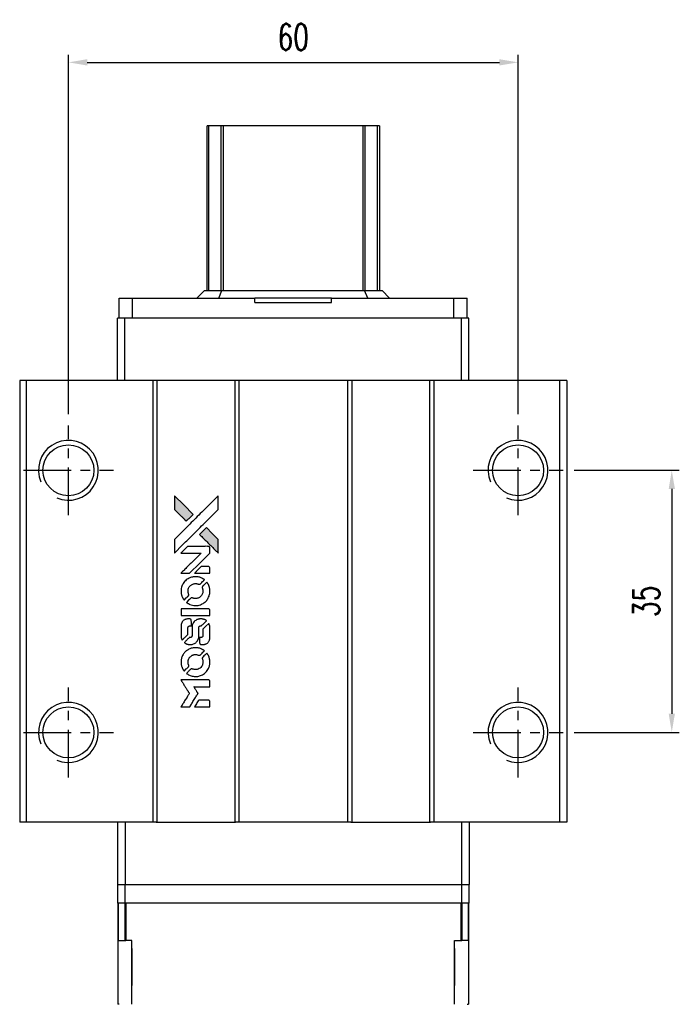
# Model space of a CAD drawing. Header units: millimetres. Extents: x 245 to 574, y 190 to 459.
# Tile 2 of 3: x 264 to 352, y 328 to 459. Entities that reach past the tile are written whole.
import ezdxf

# ---------------------------------------------------------------- set-up
doc = ezdxf.new("R2010")
doc.units = ezdxf.units.MM
doc.header["$PDSIZE"] = -1
doc.linetypes.add('CENTER', pattern=[10.16, 6.35, -1.27, 1.27, -1.27])
doc.layers.add('CL', color=1, linetype='CENTER')
doc.layers.add('DIM', color=4, linetype='Continuous')
doc.styles.add('DIM-7', font='SIMPLEX.shx', dxfattribs={"width": 0.7, "bigfont": 'chineset.shx'})
doc.dimstyles.new('CNS', dxfattribs={"dimtxt": 3.5, "dimasz": 2.5, "dimexe": 1, "dimexo": 1.5, "dimgap": 0.09, "dimtad": 0, "dimdsep": 46, "dimtxsty": 'DIM-7', "dimcen": 0.09, "dimclrd": 1, "dimclre": 1, "dimclrt": 4, "dimadec": 0, "dimazin": 0, "dimtfac": 1, "dimtix": 1, "dimtmove": 2, "dimatfit": 3, "dimfxl": 1, "dimtvp": 0.971429, "dimtolj": 1, "dimarcsym": 0})

# ---------------------------------------------------------------- blocks, each defined once
blk = doc.blocks.new('*D157')
at = {"layer": 'DEFPOINTS', "color": 0}
for p in [(330.96, 453.66), (270.96, 405.2), (330.96, 405.2)]:
    blk.add_point(p, dxfattribs=at)
at = {"layer": 'DIM', "color": 7, "lineweight": -2}
for p, q in [((270.96, 406.7), (270.96, 454.66)), ((273.46, 453.66), (328.46, 453.66)), ((330.96, 406.7), (330.96, 454.66))]:
    blk.add_line(p, q, dxfattribs=at)
at = {"layer": 'DIM', "color": 7}
for points in [[(273.46, 454.08), (273.46, 453.24), (270.96, 453.66)], [(328.46, 454.08), (328.46, 453.24), (330.96, 453.66)]]:
    blk.add_solid(points, dxfattribs=at)
at = {"layer": 'DIM', "color": 7, "insert": (300.96, 457.06), "char_height": 3.5, "attachment_point": 5, "style": 'DIM-7'}
blk.add_mtext('\\A1;60', dxfattribs=at)
blk = doc.blocks.new('*D158')
at = {"layer": 'DEFPOINTS', "color": 0}
for p in [(336.96, 399.2), (336.96, 364.2), (351.47, 364.2)]:
    blk.add_point(p, dxfattribs=at)
at = {"layer": 'DIM', "color": 7, "lineweight": -2}
for p, q in [((338.46, 399.2), (352.47, 399.2)), ((351.47, 396.7), (351.47, 366.7)), ((338.46, 364.2), (352.47, 364.2))]:
    blk.add_line(p, q, dxfattribs=at)
at = {"layer": 'DIM', "color": 7}
for points in [[(351.06, 396.7), (351.89, 396.7), (351.47, 399.2)], [(351.06, 366.7), (351.89, 366.7), (351.47, 364.2)]]:
    blk.add_solid(points, dxfattribs=at)
at = {"layer": 'DIM', "color": 7, "insert": (348.07, 381.7), "char_height": 3.5, "attachment_point": 5, "rotation": 90, "style": 'DIM-7'}
blk.add_mtext('\\A1;35', dxfattribs=at)
blk = doc.blocks.new('MOSIONX logo(完整正式版)')
h = blk.add_hatch(color=22)
h.dxf.hatch_style = 1
h.paths.add_polyline_path([(317.79, 497.68), (317.79, 496.77), (317.79, 495.86), (318.58, 495.08, 0.000288), (318.88, 494.77, 0.000479), (319.14, 494.52, 0.000013), (319.37, 494.29, 0.197177), (319.37, 494.29, 0.197497), (319.38, 494.29, 0.00004), (319.51, 494.42, 0.000834), (319.66, 494.57, 0.000506), (319.83, 494.74), (320.28, 495.19), (319.04, 496.44)])
h.paths.add_polyline_path([(322.06, 493.42), (321.6, 492.96, 0.000476), (321.43, 492.79, 0.000789), (321.28, 492.64, 0.000035), (321.15, 492.51, 0.19758), (321.15, 492.51, 0.198396), (321.15, 492.5, 0.000019), (321.33, 492.32, 0.000582), (321.53, 492.12, 0.000351), (321.77, 491.89, 0.000108), (322.77, 490.89, 0.000692), (323.28, 490.39, 0.000077), (323.63, 490.04, 0.197527), (323.64, 490.03, 0.410181), (323.65, 490.04, 0.000493), (323.65, 490.22, 0.002424), (323.65, 490.48, 0.000529), (323.65, 490.93), (323.65, 491.82), (322.85, 492.62)])
at = {"color": 22}
for points in [[(318.58, 495.08, 0.000288), (318.88, 494.77, 0.000479), (319.14, 494.52, 0.000013), (319.37, 494.29, 0.197177), (319.37, 494.29, 0.197497), (319.38, 494.29, 0.00004), (319.51, 494.42, 0.000836), (319.66, 494.57, 0.000505), (319.83, 494.74), (320.28, 495.19), (319.04, 496.44), (317.79, 497.68), (317.79, 496.77), (317.79, 495.86)], [(318.88, 491.1, -0.000056), (319.43, 491.65, -0.000021), (320.2, 492.41, -0.000021), (321.03, 493.25, -0.000025), (321.82, 494.03), (323.65, 495.86), (323.65, 496.77), (323.65, 497.67), (322.42, 496.45, 0.000274), (321.82, 495.86, 0.000123), (321.05, 495.09, 0.000121), (320.23, 494.27, 0.000165), (319.49, 493.53), (317.79, 491.84), (317.79, 490.92), (317.79, 490.01)], [(321.77, 491.89, 0.000108), (322.77, 490.89, 0.000692), (323.28, 490.38, 0.000077), (323.63, 490.04, 0.197527), (323.64, 490.03, 0.410182), (323.65, 490.04, 0.000493), (323.65, 490.22, 0.002424), (323.65, 490.48, 0.000529), (323.65, 490.93), (323.65, 491.82), (322.85, 492.62), (322.06, 493.42), (321.6, 492.96, 0.000476), (321.43, 492.79, 0.000789), (321.28, 492.64, 0.000035), (321.15, 492.51, 0.19758), (321.15, 492.51, 0.198396), (321.15, 492.5, 0.000019), (321.33, 492.32, 0.000582), (321.53, 492.12, 0.000351)], [(319.24, 487.32), (319.82, 487.32), (321.17, 488.67), (322.52, 490.02), (322.52, 490.39, 0.0008), (322.52, 490.64, 0.010795), (322.52, 490.73, 0.030495), (322.51, 490.77, 0.080372), (322.5, 490.81, 0.03816), (322.48, 490.84, 0.041799), (322.45, 490.87, 0.042486), (322.42, 490.89, 0.042078), (322.39, 490.91, 0.099276), (322.35, 490.92, 0.003302), (322.16, 490.92, 0.002586), (321.83, 490.92, 0.000204), (320.96, 490.92), (319.56, 490.92), (319.11, 490.47), (318.66, 490.02), (320.01, 490.01), (321.35, 490.01), (320.02, 488.69, 0.000253), (319.51, 488.18, 0.000412), (319.08, 487.75, 0.000041), (318.69, 487.36, 0.041338), (318.67, 487.34), (318.66, 487.32)], [(321.5, 487.32), (322.52, 487.32), (322.52, 487.69), (322.52, 488.07), (322.49, 488.12, 0.03146), (322.48, 488.14, 0.026444), (322.46, 488.16, 0.026444), (322.44, 488.17, 0.031457), (322.42, 488.19), (322.38, 488.22), (321.87, 488.22), (321.37, 488.22), (320.93, 487.78, 0.000745), (320.76, 487.6, 0.001228), (320.62, 487.46, 0.000087), (320.49, 487.33, 0.195134), (320.49, 487.32, 0.412117), (320.49, 487.32, 0.000048), (320.79, 487.32, 0.00109), (321.11, 487.32, 0.000653)], [(318.69, 484.73, 0.023681), (318.71, 484.57, 0.022402), (318.75, 484.41, 0.021929), (318.8, 484.26, 0.020503), (318.87, 484.1, 0.013745), (318.92, 484.01, 0.009767), (318.98, 483.91, 0.009658), (319.04, 483.82, 0.027804), (319.08, 483.77), (319.1, 483.74), (319.38, 484.03, 0.002053), (319.52, 484.16, 0.006738), (319.6, 484.25, 0.007826), (319.66, 484.32, 0.063909), (319.68, 484.35, 0.061532), (319.7, 484.4, 0.068674), (319.71, 484.45, 0.052072), (319.7, 484.51, 0.019648), (319.67, 484.6, -0.018366), (319.64, 484.7, -0.0288), (319.62, 484.79, -0.029061), (319.61, 484.88, -0.019155), (319.61, 484.98, -0.053809), (319.64, 485.21, -0.058833), (319.72, 485.42, -0.058566), (319.85, 485.6, -0.052525), (320.02, 485.75, -0.044733), (320.16, 485.84, -0.040573), (320.33, 485.91, -0.041123), (320.5, 485.94, -0.04951), (320.66, 485.95, -0.017369), (320.73, 485.94, -0.024255), (320.8, 485.93, -0.023787), (320.87, 485.91, -0.015798), (320.94, 485.88, 0.010631), (320.99, 485.86, 0.033653), (321.02, 485.86, 0.037806), (321.05, 485.85, 0.016307), (321.09, 485.85, 0.068179), (321.17, 485.86, 0.095747), (321.24, 485.89, 0.033418), (321.33, 485.97, 0.002133), (321.56, 486.21, 0.001452), (321.7, 486.35, 0.012393), (321.76, 486.42, 0.020479), (321.79, 486.45, 0.344362), (321.79, 486.47, 0.074287), (321.75, 486.5, 0.005454), (321.65, 486.57, 0.008391), (321.54, 486.63, 0.017097), (321.45, 486.68, 0.027375), (321.27, 486.76, 0.02835), (321.08, 486.81, 0.027723), (320.88, 486.85, 0.023913), (320.68, 486.86, 0.027047), (320.42, 486.86, 0.031685), (320.19, 486.82, 0.032425), (319.96, 486.76, 0.031013), (319.74, 486.67, 0.037914), (319.49, 486.52, 0.040153), (319.26, 486.33, 0.039834), (319.06, 486.1, 0.036173), (318.9, 485.84, 0.040752), (318.79, 485.59, 0.035885), (318.71, 485.31, 0.035491), (318.68, 485.02, 0.037615)], [(319.47, 483.39, 0.018008), (319.55, 483.33, 0.009842), (319.66, 483.27, 0.009807), (319.77, 483.21, 0.015716), (319.86, 483.17, 0.048467), (320.21, 483.06, 0.045841), (320.57, 483.02, 0.046006), (320.94, 483.04, 0.049638), (321.28, 483.13, 0.064819), (321.73, 483.37, 0.06695), (322.1, 483.71, 0.066691), (322.36, 484.14, 0.063505), (322.51, 484.63, 0.03135), (322.52, 484.76, 0.010439), (322.53, 484.94, 0.010391), (322.52, 485.13, 0.032408), (322.51, 485.25, 0.015696), (322.48, 485.39, 0.018095), (322.44, 485.53, 0.018551), (322.4, 485.66, 0.018352), (322.34, 485.79, 0.015568), (322.3, 485.87, 0.009832), (322.24, 485.97, 0.009795), (322.18, 486.05, 0.023727), (322.13, 486.12), (322.11, 486.14), (321.83, 485.87, 0.001528), (321.68, 485.71, 0.010022), (321.6, 485.63, 0.019586), (321.55, 485.58, 0.061865), (321.53, 485.54, 0.055054), (321.51, 485.48, 0.061607), (321.51, 485.42, 0.048725), (321.52, 485.35, 0.020221), (321.54, 485.26, -0.017722), (321.57, 485.16, -0.02685), (321.59, 485.07, -0.02759), (321.6, 484.99, -0.020233), (321.6, 484.89, -0.04793), (321.57, 484.7, -0.048386), (321.51, 484.53, -0.047866), (321.41, 484.37, -0.044964), (321.29, 484.22, -0.04333), (321.14, 484.1, -0.050921), (320.97, 484.01, -0.051473), (320.8, 483.96, -0.0459), (320.61, 483.94, -0.019014), (320.52, 483.95, -0.024114), (320.44, 483.96, -0.025081), (320.36, 483.98, -0.023892), (320.28, 484, 0.008624), (320.22, 484.02, 0.026486), (320.18, 484.04, 0.035074), (320.14, 484.04, 0.02756), (320.1, 484.04, 0.087163), (320.03, 484.03, 0.073291), (319.97, 484, 0.028074), (319.89, 483.92, 0.002594), (319.69, 483.72), (319.4, 483.44)], [(320.6, 481.67), (322.52, 481.67), (322.52, 482.05), (322.52, 482.43), (322.49, 482.47, 0.071429), (322.47, 482.51, 0.054799), (322.43, 482.54, 0.053585), (322.38, 482.56, 0.060698), (322.34, 482.58, 0.033975), (322.26, 482.58, 0.000112), (321.28, 482.58, 0.000726), (320.33, 482.58, 0.001084), (319.49, 482.58), (318.68, 482.57), (318.68, 482.12), (318.68, 481.67)], [(318.68, 478.86, 0.018538), (318.69, 478.8, 0.010695), (318.7, 478.73, 0.01068), (318.72, 478.66, 0.017678), (318.74, 478.6, 0.013849), (318.76, 478.54, 0.011814), (318.79, 478.47, 0.004513), (318.82, 478.41, 0.290035), (318.83, 478.4, 0.196418), (318.83, 478.41, 0.000124), (318.94, 478.52, 0.001477), (319.07, 478.64, 0.000898), (319.22, 478.79), (319.6, 479.17), (319.6, 479.65, -0.001471), (319.6, 480.01, -0.028714), (319.61, 480.12, -0.097073), (319.63, 480.19, -0.084199), (319.68, 480.24, -0.042698), (319.71, 480.27, -0.053912), (319.75, 480.28, -0.051004), (319.79, 480.29, -0.032967), (319.83, 480.3, 0.00807), (319.86, 480.3, 0.003023), (319.89, 480.3, 0.002994), (319.93, 480.3, 0.003629), (319.97, 480.3), (320.05, 480.31), (320.05, 480.67, 0.001618), (320.05, 480.85, 0.005206), (320.04, 480.97, 0.00535), (320.04, 481.05, 0.060675), (320.04, 481.08, 0.048484), (320.03, 481.1, 0.02389), (320.02, 481.12, 0.022812), (320, 481.14, 0.02462), (319.98, 481.16, 0.061781), (319.94, 481.19, 0.080179), (319.89, 481.22, 0.048561), (319.82, 481.23, 0.010021), (319.69, 481.23, 0.016602), (319.52, 481.22, 0.031409), (319.38, 481.2, 0.036474), (319.26, 481.17, 0.03439), (319.15, 481.12, 0.065928), (318.97, 481, 0.069066), (318.83, 480.83, 0.065697), (318.73, 480.62, 0.051559), (318.69, 480.38, 0.020904), (318.68, 480.25, 0.000451), (318.68, 479.61, 0.000419), (318.68, 478.98, 0.022759)], [(319.18, 478.02, 0.023289), (319.27, 477.96, 0.026845), (319.36, 477.91, 0.026047), (319.46, 477.87, 0.019751), (319.58, 477.84, 0.013249), (319.64, 477.83, 0.025169), (319.69, 477.82, 0.016532), (319.76, 477.82, 0.002937), (319.88, 477.82, 0.003317), (319.99, 477.82, 0.011808), (320.05, 477.82, 0.01777), (320.11, 477.82, 0.021476), (320.16, 477.83, 0.04325), (320.36, 477.9, 0.045753), (320.55, 477.99, 0.04649), (320.71, 478.12, 0.047672), (320.84, 478.28, 0.025315), (320.89, 478.34, 0.015208), (320.93, 478.42, 0.01512), (320.97, 478.51, 0.022488), (321, 478.59, 0.027857), (321.03, 478.71, 0.034138), (321.04, 478.83, 0.014286), (321.05, 479, 0.00124), (321.05, 479.45, -0.00103), (321.05, 479.73, -0.002552), (321.05, 479.93, -0.001594), (321.06, 480.09, -0.047676), (321.06, 480.12, -0.085307), (321.09, 480.19, -0.097789), (321.14, 480.24, -0.085947), (321.2, 480.28, -0.051339), (321.29, 480.29, 0.014634), (321.32, 480.3, 0.015028), (321.35, 480.3, 0.014927), (321.38, 480.31, 0.059415), (321.39, 480.31, 0.070595), (321.42, 480.34, 0.00028), (321.75, 480.65, 0.000111), (322.08, 480.98, 0.200239), (322.08, 480.99, 0.268906), (322.08, 481, 0.001866), (322, 481.05, 0.007532), (321.92, 481.09, 0.017818), (321.86, 481.12, 0.013256), (321.8, 481.14, 0.011636), (321.73, 481.17, 0.011528), (321.66, 481.19, 0.012303), (321.59, 481.21, 0.0423), (321.48, 481.22, 0.013657), (321.32, 481.22, 0.013857), (321.15, 481.22, 0.037428), (321.04, 481.2, 0.014927), (320.96, 481.18, 0.0122), (320.88, 481.16, 0.012518), (320.8, 481.13, 0.023062), (320.74, 481.1, 0.065961), (320.53, 480.96, 0.06055), (320.35, 480.76, 0.059676), (320.22, 480.51, 0.060497), (320.16, 480.25, 0.025683), (320.15, 480.19, 0.001528), (320.15, 480.02, 0.002124), (320.15, 479.81, 0.001173), (320.15, 479.54, -0.000809), (320.15, 479.08, -0.017164), (320.14, 478.95, -0.063931), (320.13, 478.87, -0.108429), (320.09, 478.82, -0.052941), (320.06, 478.79, -0.063675), (320.02, 478.77, -0.050562), (319.97, 478.76, -0.020337), (319.9, 478.75, 0.009897), (319.86, 478.75, 0.016482), (319.83, 478.75, 0.019019), (319.8, 478.74, 0.06043), (319.78, 478.73, 0.076267), (319.74, 478.7, 0.00054), (319.44, 478.4, 0.000307), (319.14, 478.09, 0.142594), (319.13, 478.07, 0.232419), (319.13, 478.06, 0.022995), (319.14, 478.05, 0.024627), (319.16, 478.03, 0.015407)], [(321.17, 477.96, 0.065483), (321.19, 477.92, 0.053271), (321.22, 477.88, 0.052018), (321.27, 477.85, 0.0556), (321.31, 477.82, 0.036839), (321.35, 477.82, 0.026922), (321.38, 477.81, 0.016905), (321.43, 477.81, 0.004317), (321.51, 477.81, 0.016369), (321.67, 477.81, 0.029936), (321.81, 477.83, 0.03418), (321.93, 477.86, 0.031327), (322.04, 477.91, 0.046935), (322.19, 478, 0.054053), (322.3, 478.11, 0.053701), (322.39, 478.24, 0.045364), (322.46, 478.39, 0.032479), (322.5, 478.53, 0.03386), (322.51, 478.67, 0.013578), (322.52, 478.89, 0.001155), (322.52, 479.45, 0.000413), (322.52, 479.93, 0.005008), (322.51, 480.12, 0.013199), (322.51, 480.22, 0.033956), (322.5, 480.3, 0.013909), (322.48, 480.37, 0.010864), (322.45, 480.46, 0.010938), (322.43, 480.53, 0.028702), (322.4, 480.59), (322.38, 480.63), (321.99, 480.24), (321.6, 479.85), (321.6, 479.4, -0.001504), (321.6, 479.2, -0.00328), (321.6, 479.06, -0.001901), (321.59, 478.94, -0.061333), (321.59, 478.91, -0.063621), (321.57, 478.87, -0.048633), (321.55, 478.84, -0.046769), (321.51, 478.8, -0.047961), (321.47, 478.78, -0.02678), (321.44, 478.76, -0.050957), (321.41, 478.75, -0.029398), (321.37, 478.75, -0.00401), (321.28, 478.75), (321.15, 478.74), (321.15, 478.38, 0.001061), (321.15, 478.16, 0.009147), (321.15, 478.06, 0.020721), (321.16, 478.01, 0.051619)], [(318.69, 475.26, 0.024131), (318.71, 475.1, 0.022344), (318.75, 474.93, 0.021883), (318.81, 474.77, 0.020884), (318.88, 474.6, 0.010669), (318.93, 474.51, 0.010389), (318.98, 474.42, 0.010913), (319.03, 474.34, 0.022227), (319.08, 474.28), (319.1, 474.26), (319.38, 474.55, 0.002452), (319.49, 474.66, 0.003628), (319.59, 474.76, 0.001662), (319.67, 474.85, 0.070159), (319.69, 474.87, 0.047671), (319.69, 474.89, 0.018624), (319.7, 474.91, 0.017921), (319.7, 474.94, 0.018804), (319.7, 474.97, 0.018255), (319.71, 475, 0.041312), (319.7, 475.03, 0.037164), (319.7, 475.06, 0.012342), (319.68, 475.1, -0.015101), (319.64, 475.2, -0.035998), (319.63, 475.27, -0.033244), (319.62, 475.35, -0.011249), (319.61, 475.47, -0.004059), (319.61, 475.56, -0.019693), (319.62, 475.62, -0.027943), (319.62, 475.66, -0.014411), (319.64, 475.72, -0.033089), (319.68, 475.85, -0.033887), (319.74, 475.97, -0.034021), (319.82, 476.08, -0.033942), (319.91, 476.18, -0.02816), (320.02, 476.27, -0.035032), (320.12, 476.34, -0.035269), (320.24, 476.4, -0.029196), (320.37, 476.44, -0.037862), (320.52, 476.47, -0.043657), (320.66, 476.47, -0.043064), (320.81, 476.45, -0.035184), (320.95, 476.4, 0.033699), (321.02, 476.38, 0.052815), (321.09, 476.37, 0.059167), (321.15, 476.37, 0.058972), (321.2, 476.39, 0.059208), (321.25, 476.42, 0.021125), (321.3, 476.46, 0.008691), (321.39, 476.55, 0.000851), (321.6, 476.77, 0.001873), (321.71, 476.88, 0.013884), (321.76, 476.94, 0.022355), (321.79, 476.97, 0.341453), (321.79, 476.98, 0.073011), (321.76, 477.01, 0.004587), (321.65, 477.08, 0.00748), (321.55, 477.14, 0.016837), (321.47, 477.19, 0.028606), (321.27, 477.27, 0.031352), (321.06, 477.34, 0.031004), (320.85, 477.37, 0.0268), (320.63, 477.38, 0.026698), (320.39, 477.37, 0.03002), (320.16, 477.33, 0.030357), (319.94, 477.27, 0.028554), (319.73, 477.18, 0.062944), (319.33, 476.91, 0.062206), (319.01, 476.56, 0.062448), (318.79, 476.14, 0.064355), (318.69, 475.68, 0.017377), (318.68, 475.59, 0.008369), (318.68, 475.47, 0.008367), (318.68, 475.35, 0.01757)], [(319.47, 473.91, 0.064158), (319.91, 473.67, 0.06356), (320.41, 473.55, 0.064004), (320.91, 473.56, 0.066747), (321.39, 473.7, 0.04321), (321.68, 473.86, 0.044737), (321.95, 474.07, 0.044901), (322.17, 474.32, 0.044184), (322.34, 474.61, 0.026293), (322.43, 474.83, 0.033344), (322.49, 475.04, 0.033227), (322.52, 475.26, 0.025815), (322.53, 475.5, 0.023119), (322.51, 475.73, 0.031044), (322.47, 475.94, 0.031337), (322.41, 476.14, 0.024258), (322.32, 476.34, 0.015622), (322.28, 476.41, 0.008495), (322.23, 476.5, 0.008415), (322.18, 476.58, 0.020814), (322.13, 476.64), (322.11, 476.67), (321.83, 476.39, 0.002843), (321.63, 476.18, 0.033917), (321.55, 476.1, 0.087906), (321.52, 476.03, 0.073302), (321.51, 475.96, 0.022047), (321.51, 475.92, 0.026465), (321.52, 475.89, 0.022233), (321.52, 475.85, 0.009985), (321.54, 475.8, -0.039011), (321.58, 475.62, -0.044398), (321.6, 475.45, -0.045096), (321.58, 475.27, -0.04265), (321.53, 475.1, -0.071154), (321.4, 474.86, -0.068827), (321.21, 474.67, -0.068713), (320.96, 474.53, -0.070507), (320.7, 474.47, -0.028605), (320.58, 474.46, -0.031418), (320.47, 474.47, -0.031044), (320.36, 474.5, -0.02668), (320.25, 474.53, 0.038913), (320.18, 474.55, 0.043732), (320.12, 474.56, 0.047754), (320.06, 474.56, 0.075756), (320.01, 474.54, 0.07294), (319.98, 474.53, 0.003456), (319.91, 474.46, 0.005023), (319.81, 474.36, 0.002422), (319.69, 474.24, 0.000819), (319.58, 474.14, 0.001349), (319.49, 474.04, 0.0001), (319.4, 473.96, 0.205335), (319.4, 473.96, 0.219821), (319.4, 473.95, 0.002494), (319.42, 473.94, 0.007089), (319.44, 473.92, 0.004494)], [(319.25, 469.47), (319.83, 469.47), (319.93, 469.63, -0.000297), (319.99, 469.73, -0.000037), (320.12, 469.94, -0.000043), (320.27, 470.2, -0.000036), (320.44, 470.46, 0.000044), (320.6, 470.73, 0.000063), (320.74, 470.96, 0.000035), (320.86, 471.16, 0.0009), (320.9, 471.21), (320.94, 471.29), (320.88, 471.39, 0.001175), (320.84, 471.45, 0.000208), (320.77, 471.56, 0.000225), (320.69, 471.69, 0.000203), (320.61, 471.82, -0.000711), (320.53, 471.95, -0.001119), (320.46, 472.06, -0.000263), (320.41, 472.16, -0.04589), (320.4, 472.17, -0.519312), (320.41, 472.18, -0.001914), (320.56, 472.18, -0.003124), (320.82, 472.18, -0.000285), (321.46, 472.18), (322.52, 472.18), (322.52, 472.55, 0.001727), (322.52, 472.82, 0.025279), (322.52, 472.91, 0.073886), (322.5, 472.97, 0.07426), (322.47, 473.01, 0.03264), (322.46, 473.03, 0.01784), (322.44, 473.04, 0.017712), (322.43, 473.05, 0.026854), (322.41, 473.06), (322.37, 473.08), (320.52, 473.08), (318.66, 473.09), (318.68, 473.07, -0.004595), (318.69, 473.05, -0.00016), (318.72, 473, -0.000298), (318.76, 472.93, -0.000208), (318.81, 472.85, 0.000986), (318.95, 472.63, 0.00025), (319.17, 472.27, 0.000268), (319.41, 471.89, 0.000436), (319.61, 471.57, -0.002932), (319.68, 471.46, -0.004718), (319.74, 471.37, -0.001113), (319.78, 471.29, -0.227179), (319.78, 471.28, -0.045982), (319.78, 471.27, -0.000145), (319.71, 471.16, -0.000825), (319.64, 471.04, -0.000517), (319.55, 470.9, 0.000056), (319.24, 470.41, 0.000289), (319.08, 470.14, 0.000481), (318.95, 469.93, 0.000418), (318.82, 469.72), (318.67, 469.47)], [(321.5, 469.47), (322.52, 469.47), (322.52, 469.85, 0.000842), (322.52, 470.08, 0.010591), (322.52, 470.17, 0.028995), (322.51, 470.22, 0.069543), (322.5, 470.26, 0.051063), (322.48, 470.29, 0.039932), (322.46, 470.32, 0.039414), (322.42, 470.35, 0.045845), (322.39, 470.37, 0.094811), (322.35, 470.38, 0.007124), (322.25, 470.38, 0.004713), (322.08, 470.38, 0.000534), (321.69, 470.38), (321.03, 470.38), (320.97, 470.29, 0.000828), (320.8, 470.02, 0.000879), (320.64, 469.75, 0.000048), (320.48, 469.49, 0.137596), (320.48, 469.48, 0.413028), (320.48, 469.48, 0.000016), (320.78, 469.48, 0.000623), (321.11, 469.47, 0.000374)]]:
    blk.add_lwpolyline(points, format="xyb", close=True, dxfattribs=at)

msp = doc.modelspace()

# ---------------------------------------------------------------- linework, layer by layer
at = {"color": 7, "linetype": 'Continuous', "lineweight": 25}
for p, q in [((289.456, 423.196), (289.456, 445.196)), ((289.7, 423.196), (289.7, 445.196)), ((291.633, 445.196), (291.336, 445.196)), ((291.336, 423.196), (291.336, 445.196)), ((310.28, 445.196), (291.633, 445.196)), ((291.633, 423.196), (291.633, 445.196)), ((310.576, 445.196), (310.28, 445.196)), ((310.28, 423.196), (310.28, 445.196)), ((310.576, 423.196), (310.576, 445.196)), ((312.213, 423.196), (312.213, 445.196)), ((312.456, 445.196), (312.456, 423.196)), ((277.733, 419.496), (277.733, 422.196)), ((277.733, 422.196), (279.515, 422.196)), ((279.515, 419.496), (279.515, 422.196)), ((279.515, 422.196), (295.836, 422.196)), ((288.108, 422.196), (289.108, 423.196)), ((289.108, 423.196), (291.443, 423.196)), ((291.008, 422.196), (291.443, 423.196)), ((291.443, 423.196), (310.473, 423.196)), ((295.836, 421.596), (295.836, 422.196)), ((306.079, 422.196), (295.836, 422.196)), ((306.079, 421.596), (306.079, 422.196)), ((306.079, 422.196), (322.4, 422.196)), ((310.907, 422.196), (310.473, 423.196)), ((310.473, 423.196), (312.808, 423.196)), ((313.808, 422.196), (312.808, 423.196)), ((322.4, 419.496), (322.4, 422.196)), ((322.4, 422.196), (324.183, 422.196)), ((324.183, 419.496), (324.183, 422.196)), ((295.836, 421.596), (306.079, 421.596)), ((277.496, 411.196), (277.496, 419.496)), ((278.496, 419.496), (277.496, 419.496)), ((278.496, 411.196), (278.496, 419.496)), ((323.396, 419.496), (278.496, 419.496)), ((323.396, 411.196), (323.396, 419.496)), ((324.396, 419.496), (323.396, 419.496)), ((324.396, 411.196), (324.396, 419.496)), ((264.456, 411.196), (264.456, 352.196)), ((265.306, 411.196), (264.456, 411.196)), ((265.306, 411.196), (265.306, 352.196)), ((282.206, 411.196), (265.306, 411.196)), ((282.206, 411.196), (282.206, 352.196)), ((282.656, 411.196), (282.206, 411.196)), ((293.256, 411.196), (282.656, 411.196)), ((282.756, 411.196), (282.756, 352.196)), ((293.156, 411.196), (293.156, 352.196)), ((293.706, 411.196), (293.256, 411.196)), ((293.706, 411.196), (293.706, 352.196)), ((308.206, 411.196), (293.706, 411.196)), ((308.206, 411.196), (308.206, 352.196)), ((308.656, 411.196), (308.206, 411.196)), ((319.256, 411.196), (308.656, 411.196)), ((308.756, 411.196), (308.756, 352.196)), ((319.156, 411.196), (319.156, 352.196)), ((319.706, 411.196), (319.256, 411.196)), ((319.706, 411.196), (319.706, 352.196)), ((336.506, 411.196), (319.706, 411.196)), ((336.506, 411.196), (336.506, 352.196)), ((337.456, 411.196), (336.506, 411.196)), ((337.456, 411.196), (337.456, 352.196)), ((265.306, 352.196), (264.456, 352.196)), ((282.206, 352.196), (265.306, 352.196)), ((277.516, 352.196), (277.516, 343.896)), ((278.516, 352.196), (278.516, 343.896)), ((282.656, 352.196), (282.206, 352.196)), ((282.656, 352.196), (293.256, 352.196)), ((293.706, 352.196), (293.256, 352.196)), ((308.206, 352.196), (293.706, 352.196)), ((308.656, 352.196), (308.206, 352.196)), ((308.656, 352.196), (319.256, 352.196)), ((319.706, 352.196), (319.256, 352.196)), ((336.506, 352.196), (319.706, 352.196)), ((323.416, 352.196), (323.416, 343.896)), ((324.416, 352.196), (324.416, 343.896)), ((337.456, 352.196), (336.506, 352.196)), ((277.505, 343.896), (277.505, 341.396)), ((277.505, 343.896), (277.516, 343.896)), ((277.516, 343.896), (278.516, 343.896)), ((278.505, 343.896), (278.505, 341.396)), ((278.516, 343.896), (323.416, 343.896)), ((323.405, 343.896), (323.405, 341.396)), ((323.416, 343.896), (324.416, 343.896)), ((324.405, 343.896), (324.405, 341.396)), ((278.505, 341.396), (277.505, 341.396)), ((277.555, 341.396), (277.555, 336.396)), ((277.555, 341.396), (277.555, 327.896)), ((277.613, 341.396), (277.613, 336.396)), ((278.467, 341.396), (278.467, 336.396)), ((278.467, 341.396), (278.494, 341.396)), ((323.405, 341.396), (278.505, 341.396)), ((278.608, 341.396), (278.608, 336.396)), ((323.301, 341.396), (323.301, 336.396)), ((324.405, 341.396), (323.405, 341.396)), ((323.416, 341.396), (323.443, 341.396)), ((323.443, 341.396), (323.443, 336.396)), ((324.296, 341.396), (324.296, 336.396)), ((324.355, 341.396), (324.355, 336.396)), ((277.555, 336.396), (277.555, 327.896)), ((277.613, 336.396), (278.467, 336.396)), ((279.435, 336.396), (278.608, 336.396)), ((279.435, 327.896), (279.435, 336.396)), ((279.435, 327.896), (279.435, 336.396)), ((279.435, 336.396), (279.435, 336.396)), ((322.475, 336.396), (323.301, 336.396)), ((322.475, 327.896), (322.475, 336.396)), ((322.475, 336.396), (322.475, 336.396)), ((322.475, 327.896), (322.475, 336.396)), ((324.296, 336.396), (323.443, 336.396)), ((324.355, 336.396), (324.355, 327.896)), ((277.73, 327.896), (277.555, 327.896)), ((324.18, 327.896), (324.355, 327.896))]:
    msp.add_line(p, q, dxfattribs=at)
at = {"color": 7, "linetype": 'Continuous', "lineweight": 25, "flags": 128}
for points in [[(279.435, 332.896), (279.435, 333.467), (279.435, 334.007), (279.435, 334.487), (279.435, 334.881), (279.435, 335.168), (279.435, 335.333), (279.435, 335.367), (279.435, 335.267), (279.435, 335.039), (279.435, 334.696), (279.435, 334.256), (279.435, 333.742), (279.435, 333.183), (279.435, 332.609), (279.435, 332.049), (279.435, 331.536), (279.435, 331.096), (279.435, 330.752), (279.435, 330.525), (279.435, 330.425), (279.435, 330.458), (279.435, 330.623), (279.435, 330.911), (279.435, 331.305), (279.435, 331.785), (279.435, 332.325), (279.435, 332.896)], [(322.475, 332.896), (322.475, 332.325), (322.475, 331.785), (322.475, 331.305), (322.475, 330.911), (322.475, 330.623), (322.475, 330.458), (322.475, 330.425), (322.475, 330.525), (322.475, 330.752), (322.475, 331.096), (322.475, 331.536), (322.475, 332.049), (322.475, 332.609), (322.475, 333.183), (322.475, 333.742), (322.475, 334.256), (322.475, 334.696), (322.475, 335.039), (322.475, 335.267), (322.475, 335.367), (322.475, 335.333), (322.475, 335.168), (322.475, 334.881), (322.475, 334.487), (322.475, 334.007), (322.475, 333.467), (322.475, 332.896)]]:
    msp.add_lwpolyline(points, dxfattribs=at)
at = {"color": 7, "linetype": 'Continuous', "lineweight": 25}
for centre in [(270.956, 399.196), (330.956, 399.196), (270.956, 364.196), (330.956, 364.196)]:
    msp.add_circle(centre, 3.4, dxfattribs=at)
for centre in [(270.956, 399.196), (330.956, 399.196), (270.956, 364.196), (330.956, 364.196)]:
    msp.add_arc(centre, 4, 247.44782, 202.4478)
for points, knots in [([(289.7, 445.196), (289.639, 445.196), (289.574, 445.196), (289.483, 445.196), (289.458, 445.196), (289.456, 445.196)], [0, 0, 0, 0, 0.5, 0.5, 1, 1, 1, 1]), ([(291.336, 445.196), (291.315, 445.196), (291.274, 445.196), (291.138, 445.196), (291.041, 445.196), (290.774, 445.196), (290.604, 445.196), (290.194, 445.196), (289.954, 445.196), (289.7, 445.196)], [0, 0, 0, 0, 0.25, 0.25, 0.5, 0.5, 0.75, 0.75, 1, 1, 1, 1]), ([(312.213, 445.196), (311.958, 445.196), (311.719, 445.196), (311.309, 445.196), (311.139, 445.196), (310.872, 445.196), (310.775, 445.196), (310.638, 445.196), (310.598, 445.196), (310.576, 445.196)], [0, 0, 0, 0, 0.25, 0.25, 0.5, 0.5, 0.75, 0.75, 1, 1, 1, 1]), ([(312.456, 445.196), (312.455, 445.196), (312.43, 445.196), (312.339, 445.196), (312.274, 445.196), (312.213, 445.196)], [0, 0, 0, 0, 0.5, 0.5, 1, 1, 1, 1])]:
    msp.add_open_spline(points, degree=3, knots=knots, dxfattribs=at)
for points in [[(277.555, 336.396), (277.555, 336.396), (277.577, 336.396), (277.613, 336.396)], [(278.467, 336.396), (278.503, 336.396), (278.557, 336.396), (278.608, 336.396)], [(323.301, 336.396), (323.352, 336.396), (323.407, 336.396), (323.443, 336.396)], [(324.296, 336.396), (324.332, 336.396), (324.355, 336.396), (324.355, 336.396)]]:
    msp.add_open_spline(points, degree=3, dxfattribs=at)
at = {"layer": 'CL', "color": 0}
for p, q in [((270.956, 393.196), (270.956, 405.196)), ((330.956, 393.196), (330.956, 405.196)), ((264.956, 399.196), (276.956, 399.196)), ((324.956, 399.196), (336.956, 399.196)), ((270.956, 358.196), (270.956, 370.196)), ((330.956, 358.196), (330.956, 370.196)), ((264.956, 364.196), (276.956, 364.196)), ((324.956, 364.196), (336.956, 364.196))]:
    msp.add_line(p, q, dxfattribs=at)

# ---------------------------------------------------------------- block references
at = {"layer": 'DIM'}
msp.add_blockref('MOSIONX logo(完整正式版)', (-32.691, -101.878), dxfattribs=at)

# ---------------------------------------------------------------- dimensions: what is measured, and where the dimension line sits
at = {"layer": 'DIM', "color": 0}
for base, p1, p2, angle, picture, middle in [((330.956, 453.66), (270.956, 405.196), (330.956, 405.196), 180, '*D157', (300.956, 457.06)), ((351.474, 364.196), (336.956, 399.196), (336.956, 364.196), 90, '*D158', (348.074, 381.696))]:
    dim = msp.add_linear_dim(base=base, p1=p1, p2=p2, angle=angle, dimstyle='CNS', override={"dimclrd": 7, "dimclre": 7, "dimclrt": 7}, dxfattribs=at)
    dim.commit()
    dim.dimension.update_dxf_attribs({"geometry": picture, "text_midpoint": middle})

doc.saveas('drawing.dxf')
